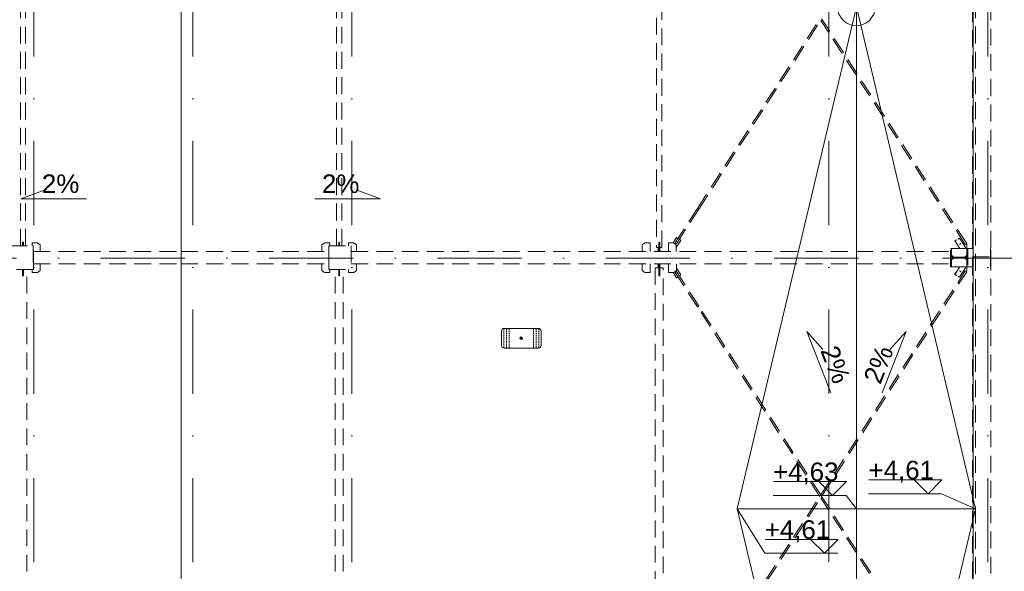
# Model space of a CAD drawing. Header units: millimetres. Extents: x -13532 to 2392, y -5241 to 5322.
# Tile 7 of 256: x -11055 to -10312, y -1171 to -755. Entities that reach past the tile are written whole.
import ezdxf

# ---------------------------------------------------------------- set-up
doc = ezdxf.new("R2010")
doc.units = ezdxf.units.MM
for name, pattern in [('DASH', [0.75, 0.5, -0.25]), ('DASHED', [19.05, 12.7, -6.35]), ('KRESKAKROPKA2', [12.7, 6.35, -3.175, 0, -3.175])]:
    doc.linetypes.add(name, pattern=pattern)
for name, color, linetype, lineweight in [('- AGP-1_WYMIARY', 8, 'Continuous', 9), ('cz-sr', 150, 'Continuous', 15), ('dach', 151, 'Continuous', 9), ('dach yo', 220, 'Continuous', 13), ('Wymiarowanie - Poziomy - AGP1', 172, 'Continuous', 5)]:
    doc.layers.add(name, color=color, linetype=linetype, lineweight=lineweight)
for name, color, linetype, lineweight, true_color in [('KONSTRUKCJA - CIE - AGP1', 7, 'Continuous', 5, 0xbfbfbf), ('OPIS - AGP1', 7, 'Continuous', 0, 0x7f7f7f), ('OSI', 7, 'KRESKAKROPKA2', 5, 0x7f7f7f), ('wymiary', 7, 'Continuous', 5, 0x7f7f7f)]:
    doc.layers.add(name, color=color, linetype=linetype, lineweight=lineweight, true_color=true_color)
doc.styles.add('GENERATED_STYLE_2', font='ARIAL.TTF', dxfattribs={"width": 0.999153})

# ---------------------------------------------------------------- blocks, each defined once
blk = doc.blocks.new('osi')
at = {"layer": 'OSI', "ltscale": 10}
for p, q in [((-11044.44, 845.85), (-11044.44, 3158.85)), ((-10924.41, 845.85), (-10924.41, 3158.85)), ((-10804.44, 845.85), (-10804.44, 3158.85)), ((-10444.41, 845.85), (-10444.41, 3158.85)), ((-10324.44, 845.85), (-10324.44, 3158.85)), ((-11756.72, 1837.85), (-9340.14, 1837.85))]:
    blk.add_line(p, q, dxfattribs=at)
blk = doc.blocks.new('zabezp')
at = {"layer": '- AGP-1_WYMIARY'}
h = blk.add_hatch(color=7, dxfattribs=at)
h.dxf.hatch_style = 1
h.paths.add_polyline_path([(-16112.59, 5302.07, 1), (-16114.59, 5302.07, 1)])
at = {"layer": '- AGP-1_WYMIARY', "color": 7}
blk.add_lwpolyline([(-16128.51, 5307.51), (-16128.51, 5296.63, 0.414214), (-16126.51, 5294.63), (-16100.67, 5294.63, 0.414214), (-16098.67, 5296.63), (-16098.67, 5307.51, 0.414214), (-16100.67, 5309.51), (-16126.51, 5309.51, 0.414214)], format="xyb", close=True, dxfattribs=at)
at = {"layer": '- AGP-1_WYMIARY', "color": 7, "linetype": 'DASH', "ltscale": 2}
for points in [[(-16126.73, 5309.51), (-16126.73, 5294.63)], [(-16124.73, 5309.51), (-16124.73, 5294.63)], [(-16122.73, 5309.51), (-16122.73, 5294.63)], [(-16104.44, 5309.51), (-16104.44, 5294.63)], [(-16102.44, 5309.51), (-16102.44, 5294.63)], [(-16100.44, 5309.51), (-16100.44, 5294.63)]]:
    blk.add_lwpolyline(points, dxfattribs=at)
at = {"layer": '- AGP-1_WYMIARY', "color": 7}
blk.add_circle((-16113.59, 5302.07), 1, dxfattribs=at)
blk = doc.blocks.new('dffdh')
at = {"layer": 'KONSTRUKCJA - CIE - AGP1', "linetype": 'DASHED'}
for p, q in [((-31572.1, 7467.38), (-31572.1, 6724.88)), ((-32290.57, 6733.38), (-32290.57, 7074.38)), ((-32286.57, 6733.38), (-32286.57, 7074.38)), ((-32051.97, 6733.38), (-32051.97, 7075.38)), ((-32047.97, 6733.38), (-32047.97, 7075.38)), ((-31810.37, 7076.67), (-31810.37, 6732.11)), ((-31806.37, 6732.11), (-31806.37, 7076.67)), ((-31558.1, 6731.88), (-31558.1, 7076.88)), ((-31779.56, 6761.51), (-31687.25, 6904.38)), ((-31576.38, 6735), (-31685.82, 6904.38)), ((-31778.56, 6760.86), (-31686.53, 6903.28)), ((-31577.39, 6734.34), (-31686.54, 6903.27)), ((-31796.38, 6735.48), (-31779.56, 6761.51)), ((-31795.38, 6734.83), (-31778.56, 6760.86)), ((-31779.41, 6761.42), (-31779.56, 6761.51)), ((-31779.56, 6761.51), (-31779.41, 6761.42)), ((-31779.04, 6761.19), (-31779.41, 6761.42)), ((-31779.41, 6761.42), (-31779.04, 6761.19)), ((-31778.69, 6760.96), (-31779.04, 6761.19)), ((-31779.04, 6761.19), (-31778.69, 6760.96)), ((-31778.56, 6760.86), (-31778.69, 6760.96)), ((-31778.69, 6760.96), (-31778.56, 6760.86)), ((-32297.78, 6733.38), (-32280.78, 6733.38)), ((-32288.87, 6733.38), (-32288.87, 6736.11)), ((-32288.87, 6736.11), (-32288.27, 6736.11)), ((-32288.27, 6736.11), (-32288.27, 6733.38)), ((-32277.59, 6735.64), (-32281.59, 6735.64)), ((-32281.59, 6733.38), (-32281.59, 6735.64)), ((-32280.76, 6733.38), (-32280.78, 6733.38)), ((-32280.78, 6733.38), (-32280.78, 6715.38)), ((-32280.76, 6715.38), (-32280.76, 6733.38)), ((-32277.57, 6735.64), (-32277.59, 6735.64)), ((-32275.59, 6734.14), (-32277.59, 6735.64)), ((-32277.57, 6735.64), (-32275.57, 6734.14)), ((-32275.57, 6734.14), (-32275.59, 6734.14)), ((-32275.59, 6728.93), (-32275.59, 6734.14)), ((-32275.57, 6734.14), (-32275.57, 6728.93)), ((-32062.97, 6734.14), (-32060.97, 6735.64)), ((-32062.96, 6734.14), (-32062.97, 6734.14)), ((-32062.97, 6728.93), (-32062.97, 6734.14)), ((-32060.96, 6735.64), (-32062.96, 6734.14)), ((-32062.96, 6734.14), (-32062.96, 6728.93)), ((-32056.96, 6735.64), (-32060.97, 6735.64)), ((-32057.82, 6733.38), (-32057.84, 6733.38)), ((-32057.84, 6733.38), (-32057.84, 6715.38)), ((-32057.82, 6715.38), (-32057.82, 6733.38)), ((-32057.82, 6733.38), (-32040.83, 6733.38)), ((-32056.96, 6733.38), (-32056.96, 6735.64)), ((-32050.27, 6733.38), (-32050.27, 6736.11)), ((-32050.27, 6736.11), (-32049.67, 6736.11)), ((-32049.67, 6736.11), (-32049.67, 6733.38)), ((-32042.99, 6733.38), (-32042.99, 6735.64)), ((-32042.99, 6735.64), (-32042.97, 6735.64)), ((-32042.97, 6735.64), (-32038.98, 6735.64)), ((-32042.97, 6733.38), (-32042.97, 6735.64)), ((-32040.83, 6733.38), (-32040.83, 6715.38)), ((-32038.98, 6735.64), (-32036.98, 6734.14)), ((-32036.98, 6734.14), (-32036.97, 6728.93)), ((-31821.37, 6734.14), (-31819.37, 6735.64)), ((-31821.36, 6734.14), (-31821.37, 6734.14)), ((-31821.37, 6728.93), (-31821.37, 6734.14)), ((-31819.36, 6735.64), (-31821.36, 6734.14)), ((-31821.36, 6734.14), (-31821.36, 6728.93)), ((-31815.36, 6735.64), (-31819.37, 6735.64)), ((-31815.36, 6728.93), (-31815.36, 6735.64)), ((-31808.67, 6731.61), (-31808.67, 6736.11)), ((-31808.07, 6736.11), (-31808.67, 6736.11)), ((-31808.07, 6728.93), (-31808.07, 6736.11)), ((-31801.52, 6728.93), (-31801.52, 6735.64)), ((-31801.52, 6735.64), (-31801.51, 6735.64)), ((-31801.51, 6735.64), (-31797.51, 6735.64)), ((-31801.51, 6728.93), (-31801.51, 6735.64)), ((-31797.97, 6735.64), (-31795.42, 6739.59)), ((-31795.41, 6739.59), (-31797.96, 6735.64)), ((-31797.51, 6735.64), (-31795.51, 6734.14)), ((-31796.22, 6735.39), (-31796.38, 6735.48)), ((-31796.38, 6735.48), (-31796.25, 6735.38)), ((-31796.25, 6735.38), (-31795.9, 6735.15)), ((-31795.86, 6735.16), (-31796.22, 6735.39)), ((-31795.9, 6735.15), (-31795.53, 6734.92)), ((-31795.51, 6734.93), (-31795.86, 6735.16)), ((-31795.53, 6734.92), (-31795.38, 6734.83)), ((-31792.05, 6737.42), (-31795.51, 6732.07)), ((-31795.38, 6734.83), (-31795.51, 6734.93)), ((-31795.51, 6734.14), (-31795.51, 6728.93)), ((-31795.42, 6739.59), (-31795.41, 6739.59)), ((-31795.41, 6739.59), (-31794.22, 6738.83)), ((-31793.21, 6738.18), (-31792.05, 6737.42)), ((-31585.27, 6736.96), (-31584.07, 6737.73)), ((-31585.25, 6736.95), (-31585.27, 6736.96)), ((-31581.66, 6731.38), (-31585.27, 6736.96)), ((-31585.25, 6736.95), (-31584.06, 6737.72)), ((-31581.64, 6731.38), (-31585.25, 6736.95)), ((-31583.06, 6738.38), (-31581.91, 6739.13)), ((-31583.06, 6738.37), (-31581.89, 6739.12)), ((-31581.91, 6739.13), (-31581.89, 6739.12)), ((-31577.28, 6731.99), (-31581.89, 6739.12)), ((-31581.73, 6734.44), (-31581.89, 6734.34)), ((-31581.37, 6734.66), (-31581.73, 6734.44)), ((-31581.01, 6734.9), (-31581.37, 6734.66)), ((-31580.88, 6735), (-31581.01, 6734.9)), ((-31579, 6734.65), (-31576.25, 6734.65)), ((-31576.25, 6731.38), (-31576.25, 6734.65)), ((-32280.76, 6728.93), (-32169.3, 6728.93)), ((-32169.3, 6719.83), (-32169.3, 6728.93)), ((-32169.3, 6719.83), (-32169.3, 6728.93)), ((-32169.3, 6728.93), (-32057.84, 6728.93)), ((-32040.83, 6728.93), (-31584.2, 6728.93)), ((-31810.37, 6732.11), (-31808.67, 6732.11)), ((-31809.27, 6728.93), (-31809.27, 6731.58)), ((-31809.27, 6731.58), (-31808.67, 6731.58)), ((-31808.67, 6731.58), (-31808.67, 6731.61)), ((-31808.67, 6731.61), (-31808.07, 6731.61)), ((-31808.67, 6731.58), (-31808.67, 6728.93)), ((-31808.07, 6732.11), (-31806.37, 6732.11)), ((-31588.7, 6717.38), (-31588.7, 6731.38)), ((-31588.7, 6731.38), (-31587.85, 6731.38)), ((-31588.7, 6719.83), (-31588.7, 6728.93)), ((-31587.85, 6731.38), (-31587.75, 6731.38)), ((-31587.85, 6731.38), (-31587.85, 6724.65)), ((-31576.35, 6731.38), (-31587.75, 6731.38)), ((-31587.75, 6731.38), (-31587.75, 6726.15)), ((-31587.75, 6726.15), (-31586.25, 6724.65)), ((-31582.25, 6731.38), (-31582.25, 6732.3)), ((-31577.85, 6724.65), (-31576.35, 6726.15)), ((-31577.75, 6724.65), (-31576.25, 6726.15)), ((-31577.41, 6731.38), (-31577.28, 6731.99)), ((-31576.35, 6726.15), (-31576.35, 6731.38)), ((-31576.25, 6724.65), (-31576.25, 6731.38)), ((-31576.25, 6731.38), (-31575.4, 6731.38)), ((-31575.4, 6731.38), (-31572.1, 6731.38)), ((-31575.4, 6731.38), (-31575.4, 6717.38)), ((-31558.5, 6724.88), (-31558.5, 6731.88)), ((-31558.5, 6731.88), (-31558.1, 6731.88)), ((-31558.44, 6731.38), (-31558.5, 6731.38)), ((-31558.1, 6731.38), (-31558.44, 6731.38)), ((-31558.44, 6717.38), (-31558.44, 6731.38)), ((-31558.1, 6717.38), (-31558.1, 6731.38)), ((-32280.76, 6719.83), (-32169.3, 6719.83)), ((-32275.58, 6714.61), (-32275.58, 6719.83)), ((-32275.57, 6714.61), (-32275.57, 6719.83)), ((-32169.3, 6719.83), (-32057.84, 6719.83)), ((-32062.97, 6714.61), (-32062.97, 6719.83)), ((-32062.95, 6714.61), (-32062.95, 6719.83)), ((-32040.83, 6719.83), (-31584.2, 6719.83)), ((-32036.97, 6714.61), (-32036.97, 6719.83)), ((-31821.37, 6714.61), (-31821.37, 6719.83)), ((-31821.35, 6714.61), (-31821.35, 6719.83)), ((-31815.36, 6713.11), (-31815.36, 6719.83)), ((-31809.27, 6717.17), (-31809.27, 6719.83)), ((-31808.67, 6719.83), (-31808.67, 6717.17)), ((-31808.07, 6719.83), (-31808.07, 6710.67)), ((-31801.39, 6713.11), (-31801.39, 6719.83)), ((-31801.37, 6713.11), (-31801.37, 6719.83)), ((-31795.37, 6714.61), (-31795.37, 6719.83)), ((-31587.85, 6724.65), (-31576.25, 6724.65)), ((-31576.25, 6724.1), (-31587.85, 6724.1)), ((-31587.85, 6724.1), (-31587.85, 6717.38)), ((-31586.25, 6724.1), (-31587.75, 6722.6)), ((-31587.75, 6722.6), (-31587.75, 6717.38)), ((-31576.35, 6722.6), (-31577.85, 6724.1)), ((-31576.25, 6722.6), (-31577.75, 6724.1)), ((-31576.35, 6717.38), (-31576.35, 6722.6)), ((-31576.25, 6717.38), (-31576.25, 6724.1)), ((-31572.1, 6724.88), (-31558.5, 6724.88)), ((-31572.1, 6723.88), (-31558.5, 6723.88)), ((-31572.1, 6723.88), (-31572.1, 5974.88)), ((-31571.4, 6723.88), (-31571.4, 6724.88)), ((-31570.94, 6723.88), (-31570.94, 6724.88)), ((-31558.5, 6723.88), (-31558.5, 6716.88)), ((-32280.78, 6715.38), (-32297.78, 6715.38)), ((-32288.87, 6710.67), (-32288.87, 6715.38)), ((-32288.27, 6710.67), (-32288.87, 6710.67)), ((-32288.27, 6715.38), (-32288.27, 6710.67)), ((-32285.57, 6373.38), (-32285.57, 6715.38)), ((-32281.58, 6713.11), (-32281.58, 6715.38)), ((-32277.57, 6713.11), (-32281.58, 6713.11)), ((-32280.78, 6715.38), (-32280.76, 6715.38)), ((-32277.58, 6713.11), (-32275.58, 6714.61)), ((-32275.57, 6714.61), (-32277.57, 6713.11)), ((-32275.58, 6714.61), (-32275.57, 6714.61)), ((-32060.97, 6713.11), (-32062.97, 6714.61)), ((-32062.97, 6714.61), (-32062.95, 6714.61)), ((-32062.95, 6714.61), (-32060.95, 6713.11)), ((-32060.97, 6713.11), (-32060.95, 6713.11)), ((-32060.95, 6713.11), (-32056.96, 6713.11)), ((-32057.84, 6715.38), (-32057.82, 6715.38)), ((-32057.82, 6715.38), (-32040.83, 6715.38)), ((-32056.96, 6713.11), (-32056.96, 6715.38)), ((-32052.97, 6373.38), (-32052.97, 6715.38)), ((-32050.27, 6710.67), (-32050.27, 6715.38)), ((-32049.67, 6710.67), (-32050.27, 6710.67)), ((-32049.67, 6715.38), (-32049.67, 6710.67)), ((-32046.97, 6373.38), (-32046.97, 6715.38)), ((-32042.99, 6713.11), (-32042.99, 6715.38)), ((-32042.99, 6713.11), (-32038.97, 6713.11)), ((-32042.97, 6713.11), (-32042.97, 6715.38)), ((-32038.97, 6713.11), (-32036.97, 6714.61)), ((-31819.37, 6713.11), (-31821.37, 6714.61)), ((-31821.37, 6714.61), (-31821.35, 6714.61)), ((-31821.35, 6714.61), (-31819.36, 6713.11)), ((-31819.37, 6713.11), (-31819.36, 6713.11)), ((-31819.36, 6713.11), (-31815.36, 6713.11)), ((-31811.37, 6716.67), (-31811.37, 6372.11)), ((-31811.37, 6716.67), (-31808.67, 6716.67)), ((-31808.67, 6717.17), (-31809.27, 6717.17)), ((-31808.67, 6710.67), (-31808.67, 6717.17)), ((-31808.07, 6710.67), (-31808.67, 6710.67)), ((-31808.07, 6716.67), (-31805.37, 6716.67)), ((-31805.37, 6372.11), (-31805.37, 6716.67)), ((-31801.39, 6713.11), (-31797.37, 6713.11)), ((-31795.42, 6709.16), (-31797.98, 6713.11)), ((-31795.41, 6709.16), (-31797.96, 6713.11)), ((-31797.37, 6713.11), (-31795.37, 6714.61)), ((-31796.25, 6713.37), (-31796.39, 6713.27)), ((-31796.39, 6713.27), (-31796.23, 6713.36)), ((-31779.56, 6687.24), (-31796.39, 6713.27)), ((-31795.9, 6713.6), (-31796.25, 6713.37)), ((-31796.23, 6713.36), (-31795.86, 6713.59)), ((-31795.54, 6713.83), (-31795.9, 6713.6)), ((-31795.86, 6713.59), (-31795.51, 6713.82)), ((-31795.38, 6713.92), (-31795.54, 6713.83)), ((-31795.51, 6713.82), (-31795.38, 6713.92)), ((-31778.56, 6687.89), (-31795.38, 6713.92)), ((-31792.05, 6711.33), (-31795.37, 6716.48)), ((-31793.22, 6710.57), (-31792.05, 6711.33)), ((-31686.54, 6545.48), (-31577.39, 6714.41)), ((-31685.82, 6544.38), (-31576.38, 6713.76)), ((-31587.85, 6717.38), (-31588.7, 6717.38)), ((-31587.85, 6717.38), (-31587.75, 6717.38)), ((-31587.75, 6717.38), (-31576.35, 6717.38)), ((-31585.26, 6711.79), (-31581.66, 6717.38)), ((-31585.25, 6711.8), (-31585.26, 6711.79)), ((-31585.26, 6711.79), (-31584.07, 6711.02)), ((-31581.65, 6717.38), (-31585.25, 6711.8)), ((-31585.25, 6711.8), (-31584.06, 6711.04)), ((-31583.06, 6710.38), (-31581.89, 6709.63)), ((-31583.06, 6710.37), (-31581.9, 6709.62)), ((-31582.25, 6716.45), (-31582.25, 6717.38)), ((-31581.89, 6709.63), (-31577.28, 6716.77)), ((-31581.89, 6714.41), (-31581.73, 6714.32)), ((-31581.73, 6714.32), (-31581.37, 6714.09)), ((-31581.37, 6714.09), (-31581.01, 6713.86)), ((-31581.01, 6713.86), (-31580.88, 6713.76)), ((-31579, 6714.1), (-31576.25, 6714.1)), ((-31577.28, 6716.77), (-31577.41, 6717.38)), ((-31575.4, 6717.38), (-31576.25, 6717.38)), ((-31576.25, 6714.1), (-31576.25, 6717.38)), ((-31575.4, 6717.38), (-31572.1, 6717.38)), ((-31558.5, 6717.38), (-31558.44, 6717.38)), ((-31558.1, 6716.88), (-31558.5, 6716.88)), ((-31558.44, 6717.38), (-31558.1, 6717.38)), ((-31558.1, 6371.88), (-31558.1, 6716.88)), ((-31795.42, 6709.16), (-31795.41, 6709.16)), ((-31795.41, 6709.16), (-31794.22, 6709.92)), ((-31581.9, 6709.62), (-31581.89, 6709.63)), ((-31778.69, 6687.79), (-31778.56, 6687.89)), ((-31778.56, 6687.89), (-31778.69, 6687.79)), ((-31686.53, 6545.47), (-31778.56, 6687.89)), ((-31779.56, 6687.24), (-31779.41, 6687.33)), ((-31779.41, 6687.33), (-31779.56, 6687.24)), ((-31687.25, 6544.38), (-31779.56, 6687.24)), ((-31779.41, 6687.33), (-31779.04, 6687.56)), ((-31779.04, 6687.56), (-31779.41, 6687.33)), ((-31779.04, 6687.56), (-31778.69, 6687.79)), ((-31778.69, 6687.79), (-31779.04, 6687.56)), ((-31779.56, 6401.51), (-31687.25, 6544.38)), ((-31778.56, 6400.86), (-31686.53, 6543.28)), ((-31577.39, 6374.34), (-31686.54, 6543.27)), ((-31576.38, 6375), (-31685.82, 6544.38))]:
    blk.add_line(p, q, dxfattribs=at)

msp = doc.modelspace()

# ---------------------------------------------------------------- linework, layer by layer
at = {"layer": 'dach'}
msp.add_line((-10335.7067, 171.1332), (-10335.7067, -1657.877), dxfattribs=at)
at = {"layer": 'dach', "linetype": 'DASHED'}
msp.add_line((-10333.7067, 173.1333), (-10333.7067, -1659.877), dxfattribs=at)
at = {"layer": 'dach'}
msp.add_lwpolyline([(-10933.4195, 167.1734), (-10933.4232, -1657.877)], dxfattribs=at)
at = {"layer": 'dach yo'}
for p, q in [((-10423.7067, -1659.877), (-10423.7067, 169.1335)), ((-10513.7067, -1123.877), (-10423.7067, -1123.877)), ((-10423.7067, -1502.3858), (-10513.7067, -1123.877)), ((-10333.7067, -1123.877), (-10423.7067, -1502.3858)), ((-10333.7067, -1123.877), (-10423.7067, -1123.877))]:
    msp.add_line(p, q, dxfattribs=at)
msp.add_lwpolyline([(-10513.7067, -1123.877), (-10423.7067, -745.3717), (-10333.7067, -1123.877)], dxfattribs=at)
msp.add_ellipse((-10423.7513, -745.4916), major_axis=(-10.0409, -10.0409), ratio=1, start_param=5.49778714, end_param=8.6393798, dxfattribs=at)
at = {"layer": 'OPIS - AGP1'}
for p, q in [((-10431.2213, -1103.3898), (-10486.3536, -1103.3898)), ((-10359.1232, -1102.098), (-10414.2555, -1102.098)), ((-10431.5076, -1113.8324), (-10486.6399, -1113.8324)), ((-10431.5076, -1113.8324), (-10423.7067, -1123.877)), ((-10359.4095, -1112.5405), (-10414.5418, -1112.5405)), ((-10333.7067, -1123.877), (-10359.4095, -1112.5405)), ((-10492.8841, -1157.4173), (-10513.7067, -1123.877)), ((-10437.4655, -1146.9748), (-10492.5978, -1146.9748)), ((-10437.7518, -1157.4173), (-10492.8841, -1157.4173))]:
    msp.add_line(p, q, dxfattribs=at)
for points in [[(-11004.733, -890.1844), (-11054.4482, -890.1844), (-11037.3001, -883.8483)], [(-10832.5093, -890.1844), (-10782.794, -890.1844), (-10799.9422, -883.8483)], [(-10443.1337, -1036.4311), (-10461.245, -990.1322), (-10449.0972, -1003.7938)], [(-10404.3662, -1036.4311), (-10386.2549, -990.1322), (-10398.4027, -1003.7938)], [(-10431.2213, -1103.3898), (-10441.6638, -1113.8324), (-10452.1063, -1103.3898)], [(-10359.1232, -1102.098), (-10369.5657, -1112.5405), (-10380.0082, -1102.098)], [(-10437.4655, -1146.9748), (-10447.908, -1157.4173), (-10458.3505, -1146.9748)]]:
    msp.add_lwpolyline(points, dxfattribs=at)

# ---------------------------------------------------------------- block references
at = {"layer": '- AGP-1_WYMIARY', "xscale": -1}
msp.add_blockref('zabezp', (-26790.1935, -6297.4319), dxfattribs=at)
at = {"layer": 'cz-sr'}
msp.add_blockref('osi', (0, -2772.7313), dxfattribs=at)
at = {"layer": 'wymiary'}
msp.add_blockref('dffdh', (21235.8836, -7658.9495), dxfattribs=at)

# ---------------------------------------------------------------- texts
at = {"layer": 'Wymiarowanie - Poziomy - AGP1', "char_height": 14, "style": 'GENERATED_STYLE_2'}
for s, insert, attachment_point in [('2%', (-11010.1847, -871.8452), 3), ('2%', (-10827.0575, -871.8452), 1), ('+4,63', (-10437.2213, -1088.9898), 3), ('+4,61', (-10365.1232, -1087.698), 3), ('+4,61', (-10443.4655, -1132.5748), 3)]:
    msp.add_mtext(s, dxfattribs=dict(at, insert=insert, attachment_point=attachment_point))
for insert, attachment_point, rotation in [((-10427.7768, -1025.7315), 3, 291.3644873), ((-10418.7572, -1025.7315), 1, 68.6355127)]:
    msp.add_mtext('2%', dxfattribs=dict(at, insert=insert, attachment_point=attachment_point, rotation=rotation))

doc.saveas('drawing.dxf')
